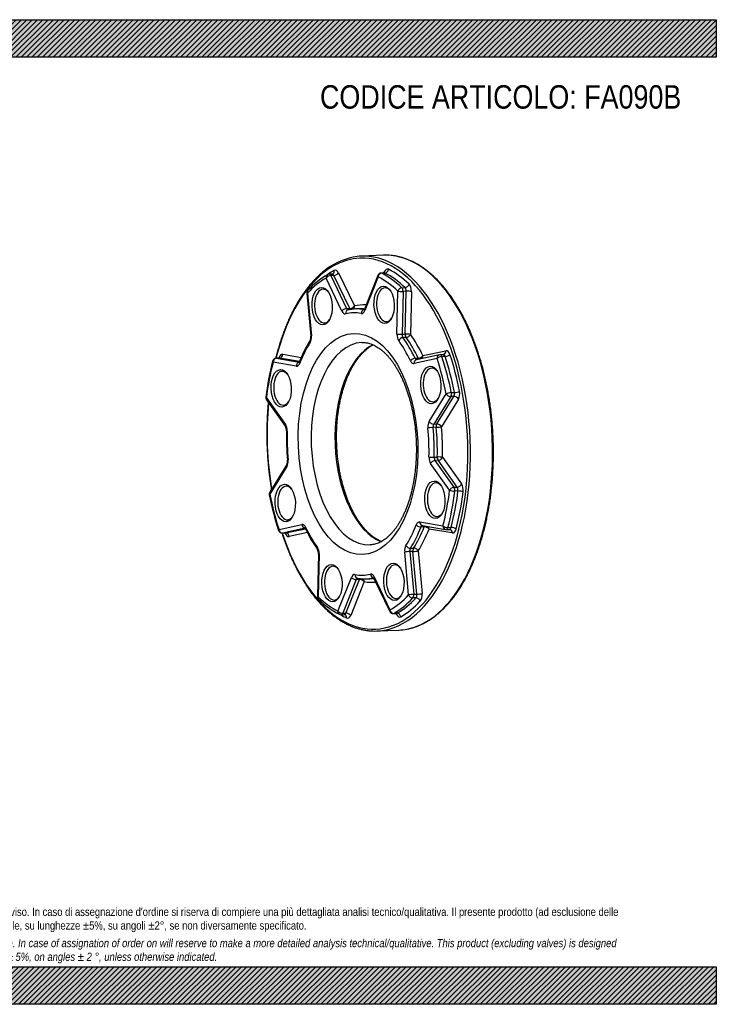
# Model space of a CAD drawing. Header units: millimetres. Extents: x 0 to 742, y 0 to 525.
# Tile 2 of 2: x 371 to 742, y 0 to 525. Entities that reach past the tile are written whole.
import ezdxf

# ---------------------------------------------------------------- set-up
doc = ezdxf.new("R2010")
doc.units = ezdxf.units.MM
doc.header["$LTSCALE"] = 2.5
doc.layers.add('Default', color=7, linetype='Continuous')
doc.layers.add('FA090B', color=7, linetype='Continuous')

# ---------------------------------------------------------------- blocks, each defined once
blk = doc.blocks.new('SE')
at = {"layer": 'FA090B', "color": 7, "linetype": 'Continuous'}
for p, q in [((565.13, 399.39), (553.35, 398.91)), ((537.82, 389.38), (536.14, 389.31)), ((538.7, 388.66), (537.01, 388.59)), ((537.01, 388.59), (545.45, 370.95)), ((547.14, 371.02), (538.7, 388.66)), ((541.17, 390.01), (549.61, 372.37)), ((562.11, 388.66), (554.93, 370.68)), ((565.57, 389.98), (563.89, 389.92)), ((565.88, 389.91), (564.2, 389.84)), ((565.34, 389.98), (565.57, 390.54)), ((542.98, 369.6), (534.54, 387.24)), ((562.29, 387.85), (555.11, 369.87)), ((524.3, 379.07), (526.39, 356.28)), ((524.61, 379.19), (526.7, 356.39)), ((572.3, 357.39), (572.77, 380.24)), ((574.91, 382.07), (576.59, 382.14)), ((575.53, 380.13), (575.06, 357.28)), ((577.21, 380.2), (575.53, 380.13)), ((576.74, 357.35), (577.21, 380.2)), ((579.97, 380.08), (579.51, 357.23)), ((545.45, 370.95), (547.14, 371.02)), ((551.97, 370.83), (550.29, 370.76)), ((575.06, 357.28), (576.74, 357.35)), ((577.21, 355.59), (575.52, 355.52)), ((511.41, 346.59), (521.31, 344.92)), ((586.13, 345.86), (598.36, 348.5)), ((518.68, 340.31), (506.28, 342.4)), ((509.57, 344.54), (507.88, 344.47)), ((509.69, 344.53), (508.01, 344.46)), ((508.01, 344.46), (520.25, 342.4)), ((520.4, 342.72), (509.69, 344.53)), ((593.68, 344.32), (581.44, 341.68)), ((581.96, 344.46), (583.64, 344.53)), ((594.94, 346.34), (582.7, 343.71)), ((596.96, 346.45), (595.28, 346.38)), ((597.95, 345.44), (596.27, 345.37)), ((589.47, 310.83), (598.57, 325.51)), ((601.27, 326.15), (602.95, 326.22)), ((502.73, 323.41), (512.85, 309.15)), ((502.78, 322.32), (512.91, 308.06)), ((600.99, 324.04), (591.89, 309.36)), ((593.57, 309.43), (602.67, 324.11)), ((605.09, 322.64), (595.99, 307.96)), ((602.67, 324.11), (600.99, 324.04)), ((593.24, 307.65), (591.56, 307.58)), ((591.89, 309.36), (593.57, 309.43)), ((592.12, 291.75), (593.8, 291.82)), ((594.26, 290.06), (592.58, 289.99)), ((592.58, 289.99), (602.7, 275.73)), ((604.39, 275.8), (594.26, 290.06)), ((596.57, 291.69), (606.69, 277.43)), ((513.63, 287.8), (504.53, 273.12)), ((513.65, 286.68), (504.55, 272)), ((600.39, 274.1), (590.27, 288.35)), ((602.7, 275.73), (604.39, 275.8)), ((604.82, 273.7), (603.13, 273.63)), ((509.45, 253.19), (521.68, 255.82)), ((523.36, 253.87), (511.31, 251.27)), ((512.99, 251.34), (523.51, 253.6)), ((584.44, 257.19), (596.84, 255.1)), ((586.84, 254.58), (585.15, 254.51)), ((585.79, 255.29), (598.19, 253.2)), ((601.81, 251.33), (589.4, 253.42)), ((598.6, 253.17), (600.29, 253.24)), ((599.5, 254.23), (601.18, 254.29)), ((600.29, 253.24), (600.46, 253.23)), ((511.21, 251.26), (512.89, 251.33)), ((511.31, 251.27), (512.99, 251.34)), ((524.55, 251.51), (514.86, 249.42)), ((579.51, 243.19), (581.19, 243.26)), ((583.6, 241.78), (585.69, 218.98)), ((530.51, 240.22), (530.04, 217.37)), ((530.82, 240.11), (530.36, 217.26)), ((578.51, 218.32), (576.42, 241.11)), ((580.85, 241.48), (579.17, 241.41)), ((579.17, 241.41), (581.26, 218.62)), ((582.94, 218.68), (580.85, 241.48)), ((540.84, 209.66), (548.01, 227.64)), ((550.58, 226.47), (543.4, 208.48)), ((545.08, 208.55), (552.26, 226.53)), ((552.26, 226.53), (550.58, 226.47)), ((556.2, 226.88), (557.88, 226.95)), ((560.02, 227.11), (568.46, 209.47)), ((560.14, 227.9), (568.58, 210.26)), ((554.83, 225.36), (547.65, 207.38)), ((582.46, 216.72), (580.77, 216.65)), ((581.26, 218.62), (582.94, 218.68)), ((542.6, 207.73), (544.28, 207.8)), ((543.4, 208.48), (545.08, 208.55)), ((570.35, 208.33), (572.03, 208.4)), ((570.64, 208.42), (572.32, 208.49)), ((572.05, 207.91), (571.82, 208.4)), ((561.55, 199.08), (573.33, 199.56))]:
    blk.add_line(p, q, dxfattribs=at)
for centre, radius, start, end in [((556.14, 363.42), 35.7, 101.6457, 130.1114), ((557.31, 351.18), 43.83, 120.2417, 137.8179), ((536.22, 387.31), 2, 92.3507, 119.6455), ((537.83, 390.03), 0.652, 269.0488, 299.7146), ((563.97, 387.92), 2, 92.3507, 158.2435), ((526.3, 379.26), 2, 137.2539, 185.2274), ((550.15, 353.92), 16.77, 95.0993, 103.7097), ((583.92, 318.02), 68.16, 148.164, 158.8377), ((522.33, 355.76), 4.1, 334.2519, 7.3305), ((567.18, 336.74), 16.68, 116.7369, 130.9132), ((647.37, 306.55), 145.95, 165.5482, 173.2458), ((507.97, 342.47), 2, 92.3507, 165.4148), ((595.36, 344.39), 2, 92.3507, 102.1494), ((596.91, 347.47), 1.02, 273.0909, 280.9086), ((504.41, 323.48), 2, 173.1364, 215.384), ((509.24, 305.99), 4.21, 356.707, 29.5546), ((644.88, 302.58), 131.47, 178.6211, 185.4417), ((509.91, 289.58), 4.13, 334.4791, 7.4979), ((506.23, 272.07), 2, 148.2028, 190.8895), ((649.98, 299.44), 148.33, 190.7835, 198.4001), ((511.13, 253.26), 2, 198.5218, 272.3507), ((587.13, 283.23), 70.17, 204.9736, 215.4478), ((598.52, 255.17), 2, 260.4134, 272.3507), ((526.33, 240.45), 4.18, 356.8752, 29.7829), ((554.9, 246.73), 19.84, 259.244, 269.0955), ((532.04, 217.33), 2, 178.8307, 226.0476), ((562.47, 248.24), 45.37, 225.4684, 242.638), ((542.52, 209.73), 2, 243.2097, 272.3507), ((570.27, 210.33), 2, 205.5688, 272.3507)]:
    blk.add_arc(centre, radius, start, end, dxfattribs=at)
for centre, major_axis, ratio, start_param, end_param in [((557.45, 298.99), (4.1, -99.92), 0.539409, 3.066095, 3.221844), ((569.23, 299.48), (-4.1, 99.92), 0.539409, 6.206405, 6.283185), ((569.23, 299.48), (-4.1, 99.92), 0.539409, 3.2228, 6.206405), ((556.61, 298.96), (-4.06, 98.92), 0.539409, 0, 1.070692), ((556.61, 298.96), (-4.06, 98.92), 0.539409, 2.051741, 6.283185), ((557.45, 298.99), (4.1, -99.92), 0.539409, 0.075296, 3.066095), ((536.22, 387.31), (0.99, -1.74), 0.811205, 3.141593, 4.315951), ((536.22, 387.31), (1.8, 0.86), 0.524118, 0.884893, 2.455689), ((556.61, 298.96), (-3.96, 96.42), 0.539409, 0.271476, 0.337719), ((536.22, 387.31), (0.08, -2), 0.539409, 2.242647, 3.141593), ((537.9, 387.38), (0.08, -2), 0.539409, 2.242647, 3.13993), ((537.17, 391.21), (-0.99, 1.74), 0.811205, 3.139652, 4.315951), ((539.49, 389.94), (1.8, 0.86), 0.524118, 4.026485, 5.597282), ((539.59, 387.45), (0.16, -4), 0.539409, 2.242647, 3.413069), ((563.97, 387.92), (1.86, -0.74), 0.537618, 3.141593, 3.835733), ((563.97, 387.92), (0.9, 1.79), 0.806368, 0.422499, 1.993296), ((563.97, 387.92), (0.08, -2), 0.539409, 2.849461, 3.141593), ((553.24, 298.82), (-3.88, 94.42), 0.539409, 5.769263, 5.991053), ((567.33, 388.06), (0.16, -4), 0.539409, 2.849461, 4.019882), ((563.89, 390.47), (-1.86, 0.74), 0.537618, 3.411469, 3.835733), ((565.65, 387.99), (0.08, -2), 0.539409, 2.849461, 3.141593), ((566.11, 391.84), (0.9, 1.79), 0.806368, 3.564092, 5.134888), ((554.93, 298.89), (-3.88, 94.42), 0.539409, 5.769263, 5.991053), ((556.61, 298.96), (-3.96, 96.42), 0.539409, 5.769263, 5.991053), ((551.56, 298.75), (-3.79, 92.42), 0.539409, 0.271476, 0.493266), ((551.56, 298.75), (-3.79, 92.42), 0.539409, 5.769263, 5.991053), ((577.05, 383.9), (1.39, 1.44), 0.733271, 3.796141, 5.366937), ((577.81, 380.45), (-0.16, 4), 0.539409, 4.598841, 5.769263), ((526.3, 379.26), (1.99, 0.18), 0.078106, 2.569894, 3.141593), ((526.3, 379.26), (1.47, -1.36), 0.741665, 3.141821, 4.075858), ((533.27, 372.29), (-0.37, 8.99), 0.539409, 0, 3.771981), ((533.27, 372.29), (-0.37, 8.99), 0.539409, 5.652797, 6.283185), ((566.29, 373.01), (-0.37, 8.99), 0.539409, 0, 3.771981), ((566.29, 373.01), (-0.37, 8.99), 0.539409, 5.652797, 6.283185), ((574.45, 380.31), (1.39, 1.44), 0.733271, 0.654549, 2.225345), ((574.45, 380.31), (2, -0.04), 0.095407, 3.714266, 5.285062), ((574.45, 380.31), (-0.08, 2), 0.539409, 4.598841, 5.769263), ((576.13, 380.38), (0.08, -2), 0.539409, 1.457249, 2.627671), ((578.29, 380.02), (2, -0.04), 0.095407, 0.572673, 2.14347), ((556.61, 298.96), (3.04, -73.94), 0.539409, 3.0856, 3.241511), ((544.66, 369.67), (1.8, 0.86), 0.524118, 0.884893, 2.455689), ((544.56, 372.16), (-0.16, 4), 0.539409, 2.242647, 3.241511), ((546.62, 368.26), (0.45, -1.95), 0.837844, 3.141296, 4.557912), ((551.56, 298.75), (2.87, -69.94), 0.539409, 3.021019, 3.241511), ((546.25, 372.23), (-0.08, 2), 0.539409, 2.242647, 3.141061), ((547.93, 372.3), (1.8, 0.86), 0.524118, 4.026485, 5.597282), ((547.93, 372.3), (-0.08, 2), 0.539409, 2.242647, 2.732419), ((553.24, 298.82), (2.95, -71.94), 0.539409, 3.102805, 3.181001), ((547.93, 372.3), (-0.45, 1.95), 0.837844, 3.561395, 4.557912), ((553.24, 298.82), (2.95, -71.94), 0.539409, 3.025019, 3.102805), ((554.93, 298.89), (2.95, -71.94), 0.539409, 3.100925, 3.141593), ((554.93, 368.44), (0.36, 1.97), 0.835931, 0.35684, 1.756401), ((553.35, 372.35), (-0.16, 4), 0.539409, 3.021019, 4.019882), ((554.93, 298.89), (2.95, -71.94), 0.539409, 3.064789, 3.100925), ((556.79, 369.94), (1.86, -0.74), 0.537618, 3.141593, 3.835733), ((574.46, 357.03), (0.16, -4), 0.539409, 4.598841, 5.597705), ((573.98, 357.46), (2, -0.04), 0.095407, 3.714266, 5.285062), ((576.14, 357.09), (-0.08, 2), 0.539409, 1.457249, 2.456112), ((577.82, 357.16), (0.08, -2), 0.539409, 4.598841, 5.597705), ((577.82, 357.16), (2, -0.04), 0.095407, 0.572673, 2.14347), ((577.82, 357.16), (1.62, 1.17), 0.651839, 3.921063, 5.49186), ((556.61, 298.96), (-3.04, 73.94), 0.539409, -0.905972, -0.68548), ((551.56, 298.75), (-2.87, 69.94), 0.539409, 0.664824, 0.885316), ((555.77, 298.93), (-2.21, 53.95), 0.539409, 0.00061, 3.141799), ((527.71, 352.91), (1.69, -1.07), 0.66271, 3.142124, 3.945814), ((524.57, 355.93), (-0.16, 4), 0.539409, 3.806417, 4.805281), ((528.38, 356.46), (1.99, 0.18), 0.078106, 2.569894, 3.141593), ((574.9, 353.94), (1.62, 1.17), 0.651839, 0.779471, 2.350267), ((551.56, 298.75), (-2.87, 69.94), 0.539409, -0.905972, -0.68548), ((553.24, 298.82), (-2.95, 71.94), 0.539409, -0.905972, -0.68548), ((554.93, 298.89), (-2.95, 71.94), 0.539409, -0.905972, -0.68548), ((511.33, 342.61), (0.16, -4), 0.539409, 3.028045, 4.198467), ((509.73, 346.52), (0.33, 1.97), 0.836622, 3.316655, 4.887451), ((568.39, 299.44), (2.21, -53.95), 0.539409, 3.372033, 6.052502), ((596.68, 348.43), (-0.42, 1.96), 0.838414, 3.13828, 4.568589), ((598.72, 344.52), (0.16, -4), 0.539409, 2.064062, 3.234484), ((551.56, 298.75), (-3.79, 92.42), 0.539409, 1.056874, 1.278664), ((507.97, 342.47), (1.94, -0.5), 0.413946, 3.141202, 3.775827), ((507.97, 342.47), (0.33, 1.97), 0.836622, 0.175062, 1.745858), ((507.97, 342.47), (0.08, -2), 0.539409, 3.028045, 3.141593), ((509.65, 342.54), (0.08, -2), 0.539409, 3.028045, 3.141593), ((520.37, 340.38), (0.33, 1.97), 0.836622, 0.349381, 1.745858), ((518.77, 344.29), (-0.16, 4), 0.539409, 3.028045, 4.026909), ((522.22, 341.9), (1.86, -0.73), 0.533052, 3.141078, 3.832889), ((581.16, 343.19), (1.81, 0.85), 0.519475, 0.88761, 2.458407), ((581.08, 345.65), (-0.16, 4), 0.539409, 2.235621, 3.234484), ((583.12, 341.75), (0.42, -1.96), 0.838414, 3.141593, 4.568589), ((582.76, 345.72), (-0.08, 2), 0.539409, 2.235621, 3.089935), ((584.44, 345.79), (1.81, 0.85), 0.519475, 4.029203, 5.599999), ((584.44, 345.79), (-0.08, 2), 0.539409, 2.235621, 2.669825), ((584.44, 345.79), (-0.42, 1.96), 0.838414, 3.722342, 4.568589), ((595.36, 344.39), (0.42, -1.96), 0.838414, 3.141593, 4.568589), ((595.36, 344.39), (1.9, 0.64), 0.398712, 0.941986, 2.512782), ((551.56, 298.75), (-3.79, 92.42), 0.539409, 4.983865, 5.205655), ((595.36, 344.39), (0.08, -2), 0.539409, 2.064062, 3.141593), ((553.24, 298.82), (-3.88, 94.42), 0.539409, 4.983865, 5.205655), ((597.04, 344.46), (0.08, -2), 0.539409, 2.064062, 3.142921), ((598.86, 346.43), (1.9, 0.64), 0.398712, 4.083578, 5.654375), ((554.93, 298.89), (-3.88, 94.42), 0.539409, 4.983865, 5.205655), ((556.61, 298.96), (-3.96, 96.42), 0.539409, 4.983865, 5.205655), ((511.45, 328.51), (-0.37, 8.99), 0.539409, 0, 3.771981), ((511.45, 328.51), (-0.37, 8.99), 0.539409, 5.652797, 6.283185), ((591.18, 330.25), (-0.37, 8.99), 0.539409, 0, 3.771981), ((591.18, 330.25), (-0.37, 8.99), 0.539409, 5.652797, 6.283185), ((600.25, 325.58), (1.96, 0.38), 0.225797, 0.983985, 2.554781), ((600.25, 325.58), (1.7, -1.05), 0.659044, 3.941367, 5.512164), ((600.25, 325.58), (-0.08, 2), 0.539409, 3.813443, 4.983865), ((601.94, 325.65), (0.08, -2), 0.539409, 0.671851, 1.842272), ((603.97, 326.8), (1.96, 0.38), 0.225797, 4.125577, 5.696374), ((603.62, 325.71), (-0.16, 4), 0.539409, 3.813443, 4.983865), ((504.41, 323.48), (1.99, -0.24), 0.242504, 3.141458, 3.731165), ((556.61, 298.96), (-4.06, 98.92), 0.539409, 1.32607, 1.796382), ((504.41, 323.48), (1.63, 1.16), 0.648078, 2.354532, 3.141593), ((603.41, 322.57), (1.7, -1.05), 0.659044, 0.799775, 2.370571), ((590.94, 307.76), (0.16, -4), 0.539409, 3.813443, 4.812307), ((591.15, 310.9), (1.7, -1.05), 0.659044, 3.941367, 5.512164), ((514.54, 309.22), (1.63, 1.16), 0.648078, 2.354532, 3.141324), ((511.6, 306.02), (-0.16, 4), 0.539409, 4.591815, 5.590679), ((515.45, 305.7), (2, -0.05), 0.101283, 3.141778, 3.714642), ((551.56, 298.75), (-2.87, 69.94), 0.539409, 1.450222, 1.670714), ((590.5, 307.34), (1.99, 0.19), 0.083995, 0.998788, 2.569584), ((551.56, 298.75), (2.87, -69.94), 0.539409, 1.450222, 1.670714), ((592.62, 307.83), (-0.08, 2), 0.539409, 0.671851, 1.670714), ((553.24, 298.82), (-2.95, 71.94), 0.539409, 4.591815, 4.812307), ((594.31, 307.9), (0.08, -2), 0.539409, 3.813443, 4.812307), ((594.31, 307.9), (1.99, 0.19), 0.083995, 4.140381, 5.711177), ((554.93, 298.89), (2.95, -71.94), 0.539409, 1.450222, 1.670714), ((594.31, 307.9), (1.7, -1.05), 0.659044, 0.799775, 2.370571), ((556.61, 298.96), (-3.04, 73.94), 0.539409, 4.591815, 4.812307), ((512.18, 289.75), (-0.16, 4), 0.539409, 3.813443, 4.812307), ((515.99, 290.3), (1.99, 0.19), 0.083995, 2.569584, 3.141398), ((591.52, 291.48), (0.16, -4), 0.539409, 4.591815, 5.590679), ((591.04, 291.95), (2, -0.05), 0.101283, 3.714642, 5.285439), ((591.95, 288.42), (-1.63, -1.16), 0.648078, 3.925328, 5.496125), ((593.2, 291.55), (-0.08, 2), 0.539409, 1.450222, 2.449086), ((594.88, 291.62), (0.08, -2), 0.539409, 4.591815, 5.590679), ((594.88, 291.62), (2, -0.05), 0.101283, 0.57305, 2.143846), ((594.88, 291.62), (1.63, 1.16), 0.648078, 3.925328, 5.496125), ((515.33, 286.74), (1.7, -1.05), 0.659044, 3.140028, 3.941367), ((506.23, 272.07), (1.7, -1.05), 0.659044, 3.141593, 3.941367), ((513.62, 267.32), (-0.37, 8.99), 0.539409, 0, 3.771981), ((513.62, 267.32), (-0.37, 8.99), 0.539409, 5.652797, 6.283185), ((593.35, 269.07), (-0.37, 8.99), 0.539409, 0, 3.771981), ((593.35, 269.07), (-0.37, 8.99), 0.539409, 5.652797, 6.283185), ((551.56, 298.75), (3.79, -92.42), 0.539409, 1.056874, 1.278664), ((553.24, 298.82), (3.88, -94.42), 0.539409, 1.056874, 1.278664), ((602.08, 274.16), (-1.63, -1.16), 0.648078, 3.925328, 5.496125), ((602.08, 274.16), (-1.99, 0.24), 0.242504, 0.589572, 2.160368), ((554.93, 298.89), (3.88, -94.42), 0.539409, 1.056874, 1.278664), ((602.08, 274.16), (-0.08, 2), 0.539409, 4.420257, 5.590679), ((556.61, 298.96), (3.96, -96.42), 0.539409, 1.056874, 1.278664), ((605.01, 277.37), (-1.63, -1.16), 0.648078, 0.783736, 2.354532), ((603.76, 274.23), (0.08, -2), 0.539409, 1.278664, 2.449086), ((605.87, 273.17), (-1.99, 0.24), 0.242504, 3.731165, 5.301961), ((605.44, 274.3), (-0.16, 4), 0.539409, 4.420257, 5.590679), ((506.23, 272.07), (1.96, 0.38), 0.225797, 2.554781, 3.141497), ((551.56, 298.75), (3.79, -92.42), 0.539409, 4.983865, 5.205655), ((584.36, 253.21), (0.16, -4), 0.539409, 3.028045, 4.026909), ((511.13, 253.26), (1.9, 0.64), 0.398712, 2.512782, 3.141593), ((511.13, 253.26), (-0.42, 1.96), 0.838414, 1.426996, 2.997792), ((522.04, 251.85), (0.16, -4), 0.539409, 2.235621, 3.234484), ((523.36, 255.89), (-0.42, 1.96), 0.838414, 1.426996, 2.809305), ((525.32, 254.45), (1.81, 0.85), 0.519475, 2.458407, 3.142052), ((551.56, 298.75), (2.87, -69.94), 0.539409, -0.905972, -0.68548), ((551.56, 298.75), (2.87, -69.94), 0.539409, 0.664824, 0.885316), ((553.24, 298.82), (2.95, -71.94), 0.539409, 0.664824, 0.885316), ((554.93, 298.89), (2.95, -71.94), 0.539409, 0.664824, 0.885316), ((584.27, 255.74), (-1.86, 0.73), 0.533052, 0.691297, 2.262093), ((556.61, 298.96), (3.04, -73.94), 0.539409, 0.664824, 0.885316), ((586.12, 257.26), (0.33, 1.97), 0.836622, 1.745858, 3.141593), ((586.04, 253.28), (0.08, -2), 0.539409, 3.204464, 4.026909), ((587.72, 253.35), (0.08, -2), 0.539409, 3.658761, 4.026909), ((587.72, 253.35), (-1.86, 0.73), 0.533052, 3.832889, 5.403686), ((587.72, 253.35), (-0.33, -1.97), 0.836622, 1.745858, 2.490236), ((598.52, 255.17), (0.33, 1.97), 0.836622, 1.745858, 3.141593), ((598.52, 255.17), (-1.94, 0.5), 0.413946, 0.634234, 2.20503), ((598.52, 255.17), (-0.08, 2), 0.539409, 3.141593, 4.198467), ((600.2, 255.24), (-0.08, 2), 0.539409, 3.140247, 4.198467), ((600.12, 251.26), (-0.33, -1.97), 0.836622, 1.745858, 3.145769), ((602.16, 253.35), (-1.94, 0.5), 0.413946, 3.775827, 5.346623), ((601.89, 255.31), (-0.16, 4), 0.539409, 3.028045, 4.198467), ((511.13, 253.26), (-0.08, 2), 0.539409, 3.141593, 3.234484), ((514.5, 253.39), (-0.16, 4), 0.539409, 2.094395, 3.234484), ((512.81, 253.33), (-0.08, 2), 0.539409, 3.141593, 3.234484), ((513.18, 249.35), (-0.42, 1.96), 0.838414, 4.568589, 6.139385), ((531.58, 243.7), (1.62, 1.17), 0.651839, 2.350267, 3.136839), ((528.66, 240.48), (-0.16, 4), 0.539409, 4.598841, 5.597705), ((578.55, 241.57), (0.16, -4), 0.539409, 3.806417, 4.805281), ((578.78, 244.73), (-1.69, 1.07), 0.66271, 0.804222, 2.375018), ((580.24, 241.64), (-0.08, 2), 0.539409, 0.664824, 1.663688), ((581.92, 241.71), (0.08, -2), 0.539409, 3.806417, 4.805281), ((581.92, 241.71), (-1.99, -0.18), 0.078106, 0.999097, 2.569894), ((581.92, 241.71), (-1.69, 1.07), 0.66271, 3.945814, 5.516611), ((532.51, 240.18), (2, -0.04), 0.095407, 3.141593, 3.714266), ((578.11, 241.18), (-1.99, -0.18), 0.078106, 4.14069, 5.711486), ((538.51, 224.56), (-0.37, 8.99), 0.539409, 0, 3.771981), ((538.51, 224.56), (-0.37, 8.99), 0.539409, 5.652797, 6.283185), ((571.53, 225.29), (-0.37, 8.99), 0.539409, 0, 3.771981), ((571.53, 225.29), (-0.37, 8.99), 0.539409, 5.652797, 6.283185), ((549.78, 225.15), (0.16, -4), 0.539409, 3.021019, 4.019882), ((549.7, 227.71), (-1.86, 0.74), 0.537618, 0.694141, 2.264937), ((551.56, 229.2), (0.36, 1.97), 0.835931, 1.756401, 3.141593), ((551.56, 298.75), (-2.87, 69.94), 0.539409, 3.021019, 3.241511), ((551.46, 225.22), (0.08, -2), 0.539409, 3.140666, 4.019882), ((553.14, 225.29), (0.08, -2), 0.539409, 3.625498, 4.019882), ((553.14, 225.29), (-1.86, 0.74), 0.537618, 3.835733, 5.40653), ((553.14, 225.29), (-0.36, -1.97), 0.835931, 1.756401, 2.692596), ((553.24, 298.82), (-2.95, 71.94), 0.539409, 3.102805, 3.181001), ((553.24, 298.82), (-2.95, 71.94), 0.539409, 3.181001, 3.236773), ((554.93, 298.89), (-2.95, 71.94), 0.539409, 3.141593, 3.181855), ((558.56, 225.35), (0.16, -4), 0.539409, 2.242647, 3.241511), ((559.86, 229.38), (-0.45, 1.95), 0.837844, 1.41632, 2.803635), ((554.93, 298.89), (-2.95, 71.94), 0.539409, 3.181855, 3.196332), ((561.83, 227.97), (1.8, 0.86), 0.524118, 2.455689, 3.141593), ((556.61, 298.96), (-3.04, 73.94), 0.539409, 3.021019, 3.175035), ((532.04, 217.33), (2, -0.04), 0.095407, 3.141593, 3.714266), ((532.04, 217.33), (1.39, 1.44), 0.733271, 2.225345, 3.141125), ((551.56, 298.75), (3.79, -92.42), 0.539409, 5.769263, 5.991053), ((551.56, 298.75), (3.79, -92.42), 0.539409, 0.271476, 0.493266), ((553.24, 298.82), (3.88, -94.42), 0.539409, 0.271476, 0.493266), ((554.93, 298.89), (3.88, -94.42), 0.539409, 0.271476, 0.493266), ((580.19, 218.39), (-1.99, -0.18), 0.078106, 4.14069, 5.711486), ((580.19, 218.39), (-1.47, 1.36), 0.741665, 0.934266, 2.505062), ((580.19, 218.39), (-0.08, 2), 0.539409, 3.634859, 4.805281), ((581.87, 218.46), (0.08, -2), 0.539409, 0.493266, 1.663688), ((583.04, 214.98), (-1.47, 1.36), 0.741665, 4.075858, 5.646655), ((584.01, 218.91), (-1.99, -0.18), 0.078106, 0.999097, 2.569894), ((583.56, 218.52), (-0.16, 4), 0.539409, 3.634859, 4.805281), ((570.27, 210.33), (1.8, 0.86), 0.524118, 2.455689, 3.141593), ((570.27, 210.33), (-0.99, 1.74), 0.811205, 1.174358, 2.745154), ((556.61, 298.96), (3.96, -96.42), 0.539409, 0.271476, 0.493266), ((542.52, 209.73), (0.9, 1.79), 0.806368, 1.993296, 3.141593), ((542.52, 209.73), (-1.86, 0.74), 0.537618, 0.694141, 2.264937), ((556.61, 298.96), (3.96, -96.42), 0.539409, -0.352469, -0.292132), ((542.52, 209.73), (-0.08, 2), 0.539409, 3.141593, 4.019882), ((544.2, 209.79), (-0.08, 2), 0.539409, 3.142947, 4.019882), ((543.74, 205.94), (-0.9, -1.79), 0.806368, 1.993296, 3.143228), ((545.97, 207.31), (-1.86, 0.74), 0.537618, 3.835733, 5.40653), ((545.88, 209.86), (-0.16, 4), 0.539409, 2.849461, 4.019882), ((570.27, 210.33), (-0.08, 2), 0.539409, 3.141593, 3.413069), ((571.95, 210.4), (-0.08, 2), 0.539409, 3.141593, 3.413069), ((570.36, 207.85), (-1.8, -0.86), 0.524118, 2.455689, 2.836994), ((573.63, 210.47), (-0.16, 4), 0.539409, 2.242647, 3.413069), ((572.69, 206.58), (-0.99, 1.74), 0.811205, 4.315951, 5.886747), ((557.45, 298.99), (4.1, -99.92), 0.539409, 0, 0.075296), ((569.23, 299.48), (-4.1, 99.92), 0.539409, 3.141593, 3.2228), ((557.45, 298.99), (4.1, -99.92), 0.539409, 6.205715, 6.283185)]:
    blk.add_ellipse(centre, major_axis=major_axis, ratio=ratio, start_param=start_param, end_param=end_param, dxfattribs=at)
for centre, major_axis in [((532.43, 372.25), (0.41, -9.99)), ((565.45, 372.98), (0.41, -9.99)), ((551.56, 298.75), (2.42, -58.95)), ((510.61, 328.47), (0.41, -9.99)), ((590.34, 330.22), (0.41, -9.99)), ((592.51, 269.03), (0.41, -9.99)), ((512.78, 267.29), (0.41, -9.99)), ((537.67, 224.53), (0.41, -9.99)), ((570.69, 225.25), (0.41, -9.99))]:
    blk.add_ellipse(centre, major_axis=major_axis, ratio=0.539409, dxfattribs=at)
for points, knots in [([(577.79, 200.09), (578.36, 200.2), (579.41, 200.42), (581.17, 200.92), (582.96, 201.53), (584.75, 202.27), (586.52, 203.11), (588.26, 204.07), (589.99, 205.13), (591.69, 206.31), (593.37, 207.59), (595.02, 208.98), (596.64, 210.47), (598.22, 212.07), (599.78, 213.77), (601.29, 215.56), (602.77, 217.45), (604.21, 219.44), (605.61, 221.52), (606.97, 223.69), (608.28, 225.95), (609.55, 228.29), (610.77, 230.71), (611.95, 233.21), (613.07, 235.78), (614.14, 238.43), (615.16, 241.15), (616.13, 243.93), (617.05, 246.78), (617.9, 249.69), (618.71, 252.65), (619.45, 255.67), (620.14, 258.74), (620.77, 261.86), (621.34, 265.01), (621.86, 268.21), (622.31, 271.44), (622.7, 274.71), (623.03, 278), (623.3, 281.32), (623.5, 284.66), (623.65, 288.01), (623.73, 291.38), (623.75, 294.76), (623.71, 298.14), (623.6, 301.52), (623.44, 304.91), (623.21, 308.28), (622.92, 311.65), (622.57, 315), (622.15, 318.33), (621.68, 321.64), (621.15, 324.93), (620.56, 328.19), (619.91, 331.41), (619.2, 334.6), (618.43, 337.75), (617.61, 340.86), (616.73, 343.92), (615.8, 346.92), (614.82, 349.88), (613.78, 352.77), (612.69, 355.61), (611.55, 358.38), (610.36, 361.08), (609.13, 363.71), (607.85, 366.27), (606.52, 368.76), (605.15, 371.16), (603.74, 373.48), (602.29, 375.72), (600.8, 377.87), (599.27, 379.93), (597.71, 381.9), (596.11, 383.78), (594.49, 385.55), (592.83, 387.23), (591.14, 388.81), (589.43, 390.28), (587.69, 391.65), (585.94, 392.91), (584.16, 394.07), (582.36, 395.11), (580.55, 396.05), (578.73, 396.87), (576.89, 397.58), (575.05, 398.17), (573.19, 398.66), (571.36, 399.01), (570.04, 399.21), (569.42, 399.26), (569.37, 399.26)], [0, 0, 0, 0, 0.009579, 0.02084, 0.032111, 0.043394, 0.05469, 0.066, 0.077324, 0.088662, 0.100012, 0.111373, 0.122743, 0.134122, 0.145508, 0.156898, 0.168293, 0.179691, 0.191091, 0.202492, 0.213894, 0.225295, 0.236696, 0.248096, 0.259495, 0.270893, 0.28229, 0.293686, 0.30508, 0.316473, 0.327864, 0.339254, 0.350644, 0.362032, 0.373419, 0.384805, 0.39619, 0.407574, 0.418958, 0.430341, 0.441723, 0.453105, 0.464487, 0.475868, 0.48725, 0.498631, 0.510012, 0.521393, 0.532774, 0.544156, 0.555537, 0.566919, 0.578302, 0.589685, 0.601069, 0.612453, 0.623838, 0.635225, 0.646612, 0.658, 0.669389, 0.68078, 0.692172, 0.703565, 0.71496, 0.726356, 0.737754, 0.749153, 0.760553, 0.771955, 0.783358, 0.794762, 0.806167, 0.817572, 0.828977, 0.840381, 0.851783, 0.863182, 0.874578, 0.885968, 0.897352, 0.908728, 0.920094, 0.931449, 0.942792, 0.954121, 0.965436, 0.976737, 0.988023, 0.999298, 1, 1, 1, 1]), ([(533.14, 390.73), (532.82, 390.46), (532.03, 389.81), (530.63, 388.55), (529.04, 387), (527.47, 385.34), (525.94, 383.58), (524.45, 381.72), (522.99, 379.77), (521.58, 377.72), (520.2, 375.59), (518.87, 373.36), (517.59, 371.06), (516.35, 368.66), (515.16, 366.19), (514.02, 363.64), (512.93, 361.02), (511.89, 358.33), (510.9, 355.57), (509.96, 352.74), (509.08, 349.86), (508.31, 347.08), (507.84, 345.25), (507.63, 344.42)], [0, 0, 0, 0, 0.006692, 0.0193456, 0.0320055, 0.0446735, 0.0573479, 0.0700273, 0.0827105, 0.0953962, 0.1080836, 0.1207718, 0.1334601, 0.1461481, 0.1588352, 0.1715213, 0.1842061, 0.1968897, 0.2095717, 0.2222523, 0.2349315, 0.2476092, 0.258139, 0.258139, 0.258139, 0.258139]), ([(565.96, 390.11), (565.96, 390.11), (565.94, 390.09), (565.82, 390.03), (565.65, 389.98), (565.58, 389.99), (565.57, 389.99)], [0.4623322, 0.4623322, 0.4623322, 0.4623322, 0.5924788, 0.7766814, 0.9867746, 1, 1, 1, 1]), ([(554.93, 370.68), (554.91, 370.62), (554.86, 370.5), (554.77, 370.34), (554.72, 370.3), (554.72, 370.29), (554.72, 370.29)], [0, 0, 0, 0, 0.0909085, 0.2561421, 0.4211532, 0.4615664, 0.4615664, 0.4615664, 0.4615664]), ([(553.54, 352.87), (553.77, 352.88), (554.34, 352.91), (555.37, 352.84), (556.55, 352.66), (557.73, 352.36), (558.91, 351.96), (560.07, 351.45), (561.22, 350.84), (562.37, 350.13), (563.5, 349.32), (564.62, 348.41), (565.74, 347.4), (566.84, 346.3), (567.92, 345.09), (568.99, 343.79), (570.03, 342.4), (571.05, 340.91), (572.05, 339.33), (573.01, 337.66), (573.94, 335.91), (574.84, 334.08), (575.7, 332.17), (576.52, 330.19), (577.29, 328.14), (578.02, 326.03), (578.71, 323.85), (579.34, 321.62), (579.92, 319.34), (580.45, 317.02), (580.93, 314.65), (581.35, 312.25), (581.71, 309.82), (582.02, 307.36), (582.27, 304.89), (582.46, 302.4), (582.59, 299.9), (582.65, 297.41), (582.66, 294.91), (582.61, 292.43), (582.5, 289.95), (582.34, 287.5), (582.11, 285.08), (581.82, 282.68), (581.48, 280.32), (581.08, 278), (580.62, 275.73), (580.11, 273.51), (579.55, 271.35), (578.94, 269.24), (578.29, 267.21), (577.58, 265.24), (576.83, 263.35), (576.04, 261.54), (575.21, 259.81), (574.35, 258.16), (573.45, 256.61), (572.52, 255.14), (571.56, 253.77), (570.59, 252.5), (569.59, 251.33), (568.57, 250.25), (567.54, 249.27), (566.49, 248.4), (565.44, 247.62), (564.38, 246.94), (563.3, 246.36), (562.22, 245.88), (561.11, 245.49), (560, 245.21), (558.94, 245.03), (558.31, 245), (557.99, 244.98)], [0, 0, 0, 0, 0.008902, 0.025265, 0.041478, 0.057379, 0.072902, 0.088061, 0.102911, 0.117513, 0.131929, 0.146208, 0.160392, 0.174512, 0.188593, 0.202654, 0.216708, 0.230764, 0.244828, 0.258906, 0.273001, 0.287116, 0.301251, 0.315407, 0.329584, 0.34378, 0.357995, 0.372226, 0.386473, 0.400735, 0.415009, 0.429293, 0.443587, 0.457888, 0.472195, 0.486507, 0.50082, 0.515135, 0.529449, 0.54376, 0.558066, 0.572366, 0.586658, 0.600941, 0.615212, 0.629471, 0.643714, 0.657942, 0.672152, 0.686342, 0.700511, 0.714659, 0.728784, 0.742886, 0.756965, 0.771023, 0.785062, 0.799085, 0.813099, 0.827111, 0.841129, 0.855169, 0.869249, 0.883394, 0.897636, 0.912016, 0.926582, 0.941389, 0.956495, 0.971951, 0.987776, 1, 1, 1, 1]), ([(563.99, 246.74), (563.72, 246.85), (563.03, 247.16), (561.93, 247.73), (560.69, 248.5), (559.47, 249.36), (558.26, 250.33), (557.07, 251.4), (555.91, 252.57), (554.76, 253.84), (553.65, 255.21), (552.56, 256.66), (551.5, 258.21), (550.48, 259.85), (549.49, 261.57), (548.54, 263.38), (547.64, 265.26), (546.77, 267.21), (545.95, 269.24), (545.18, 271.32), (544.46, 273.47), (543.78, 275.68), (543.16, 277.94), (542.6, 280.24), (542.09, 282.59), (541.63, 284.97), (541.24, 287.38), (540.9, 289.82), (540.62, 292.28), (540.4, 294.76), (540.24, 297.25), (540.15, 299.74), (540.11, 302.23), (540.13, 304.72), (540.22, 307.19), (540.37, 309.65), (540.57, 312.08), (540.84, 314.49), (541.17, 316.86), (541.55, 319.2), (542, 321.49), (542.5, 323.74), (543.05, 325.93), (543.66, 328.07), (544.32, 330.14), (545.03, 332.15), (545.79, 334.09), (546.59, 335.95), (547.44, 337.73), (548.33, 339.43), (549.27, 341.05), (550.24, 342.57), (551.24, 344.01), (552.28, 345.35), (553.35, 346.59), (554.43, 347.73), (555.43, 348.65), (556, 349.13), (556.26, 349.34)], [0.0892573, 0.0892573, 0.0892573, 0.0892573, 0.1000887, 0.1168954, 0.1335953, 0.1502072, 0.1667505, 0.1832427, 0.199699, 0.2161317, 0.2325506, 0.2489633, 0.2653748, 0.2817884, 0.2982072, 0.3146334, 0.3310683, 0.3475125, 0.3639662, 0.3804294, 0.3969016, 0.4133824, 0.4298712, 0.4463671, 0.4628695, 0.4793776, 0.4958905, 0.5124074, 0.5289276, 0.5454502, 0.5619745, 0.5784995, 0.5950246, 0.6115485, 0.6280706, 0.64459, 0.6611058, 0.6776174, 0.6941237, 0.7106241, 0.7271175, 0.7436034, 0.7600808, 0.776549, 0.7930074, 0.8094554, 0.8258926, 0.8423191, 0.858735, 0.8751412, 0.8915389, 0.9079306, 0.9243195, 0.9407091, 0.957105, 0.9735151, 0.98995, 1, 1, 1, 1]), ([(509.96, 344.67), (509.96, 344.67), (509.94, 344.65), (509.83, 344.59), (509.66, 344.54), (509.58, 344.54), (509.57, 344.54)], [0.5449154, 0.5449154, 0.5449154, 0.5449154, 0.6456809, 0.80005, 0.9755963, 1, 1, 1, 1]), ([(520.36, 342.63), (520.34, 342.58), (520.28, 342.45), (520.19, 342.29), (520.14, 342.24), (520.14, 342.23), (520.14, 342.23)], [0, 0, 0, 0, 0.0902494, 0.2544547, 0.4181848, 0.4654387, 0.4654387, 0.4654387, 0.4654387]), ([(503.71, 321), (503.63, 320.13), (503.46, 318.15), (503.25, 315.04), (503.08, 311.69), (502.97, 308.33), (502.93, 304.96), (502.95, 301.58), (503.03, 298.19), (503.18, 294.81), (503.38, 291.43), (503.65, 288.06), (503.98, 284.7), (504.37, 281.36), (504.82, 278.04), (505.17, 275.76), (505.37, 274.58), (505.38, 274.49)], [0.3515785, 0.3515785, 0.3515785, 0.3515785, 0.3616548, 0.3743221, 0.3869889, 0.3996552, 0.4123212, 0.4249869, 0.4376525, 0.450318, 0.4629836, 0.4756492, 0.4883151, 0.5009812, 0.5136477, 0.5263147, 0.5273173, 0.5273173, 0.5273173, 0.5273173]), ([(523.25, 254.01), (523.25, 254.01), (523.25, 254.01), (523.29, 253.98), (523.4, 253.83), (523.47, 253.69), (523.51, 253.6)], [0.5238185, 0.5238185, 0.5238185, 0.5238185, 0.5524038, 0.7071661, 0.8583948, 1, 1, 1, 1]), ([(510.98, 251.26), (511.15, 250.73), (511.65, 249.22), (512.51, 246.76), (513.58, 243.9), (514.71, 241.11), (515.88, 238.38), (517.09, 235.72), (518.36, 233.13), (519.67, 230.62), (521.02, 228.18), (522.42, 225.83), (523.85, 223.56), (525.33, 221.38), (526.84, 219.29), (528.39, 217.28), (529.98, 215.37), (531.59, 213.56), (533.24, 211.85), (534.92, 210.23), (536.62, 208.72), (538.35, 207.31), (540.1, 206.01), (541.87, 204.82), (543.66, 203.73), (545.46, 202.76), (547.28, 201.89), (549.11, 201.14), (550.95, 200.5), (552.8, 199.98), (554.64, 199.58), (556.17, 199.32), (556.99, 199.25), (557.27, 199.22)], [0.62092, 0.62092, 0.62092, 0.62092, 0.6276795, 0.6403551, 0.6530322, 0.6657108, 0.6783909, 0.6910727, 0.703756, 0.716441, 0.7291276, 0.7418157, 0.7545052, 0.7671959, 0.7798876, 0.7925797, 0.8052719, 0.8179632, 0.8306529, 0.84334, 0.8560234, 0.8687016, 0.8813731, 0.8940364, 0.9066896, 0.9193311, 0.9319592, 0.9445726, 0.9571703, 0.969752, 0.9823181, 0.9948696, 1, 1, 1, 1]), ([(512.89, 251.33), (512.99, 251.32), (513.14, 251.31), (513.27, 251.25), (513.29, 251.23), (513.29, 251.23)], [0, 0, 0, 0, 0.1883027, 0.3392227, 0.4476754, 0.4476754, 0.4476754, 0.4476754]), ([(559.76, 227.51), (559.76, 227.51), (559.76, 227.51), (559.81, 227.47), (559.91, 227.32), (559.98, 227.18), (560.02, 227.11)], [0.5271223, 0.5271223, 0.5271223, 0.5271223, 0.5671831, 0.722391, 0.8748571, 1, 1, 1, 1]), ([(572.03, 208.4), (572.13, 208.4), (572.27, 208.39), (572.41, 208.33), (572.43, 208.31), (572.43, 208.31)], [0, 0, 0, 0, 0.2116768, 0.3913933, 0.5273624, 0.5273624, 0.5273624, 0.5273624])]:
    blk.add_open_spline(points, degree=3, knots=knots, dxfattribs=at)
blk.add_open_spline([(544.28, 207.79), (544.47, 207.79), (544.59, 207.77), (544.64, 207.73)], degree=3, dxfattribs=at)

msp = doc.modelspace()

# ---------------------------------------------------------------- hatches: boundary and pattern name
at = {"layer": 'Default', "linetype": 'Continuous'}
h = msp.add_hatch(dxfattribs=at)
h.set_pattern_fill('LINE', scale=0.62992, angle=45, style=0)
h.paths.add_polyline_path([(742.5, 505), (742.5, 525), (0, 525), (0, 505)])
for points in [[(742.5, 505), (742.5, 525), (0, 525), (0, 505)], [(742.5, 0), (742.5, 20), (0, 20), (0, 0)]]:
    msp.add_hatch(color=7, dxfattribs=at).paths.add_polyline_path(points)
h = msp.add_hatch(dxfattribs=at)
h.set_pattern_fill('LINE', scale=0.62992, angle=45, style=0)
h.paths.add_polyline_path([(742.5, 0), (742.5, 20), (0, 20), (0, 0)])

# ---------------------------------------------------------------- linework, layer by layer
at = {"layer": 'Default', "color": 7, "linetype": 'Continuous'}
for p, q in [((0, 525), (742.5, 525)), ((742.5, 525), (742.5, 505)), ((742.5, 505), (0, 505)), ((0, 20), (742.5, 20)), ((742.5, 20), (742.5, 0)), ((742.5, 0), (0, 0))]:
    msp.add_line(p, q, dxfattribs=at)

# ---------------------------------------------------------------- block references
at = {"layer": 'Default'}
msp.add_blockref('SE', (0, 0), dxfattribs=at)

# ---------------------------------------------------------------- texts
at = {"layer": 'Default', "attachment_point": 1}
for s, insert, char_height, width in [('{\\fArial Narrow|b0||i0||c0|p34;\\C7;\\H12.5;\\W1.;CODICE ARTICOLO: FA090B}', (531.3, 490.08), 12.5, 198.249), ("{\\fArial Narrow|b0||i0||c0|p34;\\C7;\\H4.375;\\W1.;PLASTITALIA si riserva il diritto di revisionare la presente specifica, mantenendo la conformità alle prescrizioni del prodotto, senza alcun preavviso. In caso di assegnazione d'ordine si riserva di compiere una più dettagliata analisi tecnico/qualitativa. Il presente prodotto (ad esclusione delle \\P}{\\fArial Narrow|b0||i0||c0|p34;\\C7;\\H4.375;\\W1.;valvole) è progettato per applicazioni non previste dalla direttiva 2014/68/EU. Tolleranza su diametri e spessori come da normative se applicabile, su lunghezze ±5%, su angoli ±2°, se non diversamente specificato.\\P}{\\fArial Narrow|b0||i0||c0|p34;\\C7;\\H1.25;\\W1.;   \\P}{\\fArial Narrow|b0||i1||c0|p34;\\C7;\\H4.375;\\W1.;PLASTITALIA on reserves the right to revise this specification, maintaining the conformity to the requirements of the product, without any notice. In case of assignation of order on will reserve to make a more detailed analysis technical/qualitative. This product (excluding valves) is designed \\P}{\\fArial Narrow|b0||i1||c0|p34;\\C7;\\H4.375;\\W1.;for applications not covered by Directive 2014/68 / EU. The tolerance on diameters and thicknesses as the standards if applicable, on lengths ± 5%, on angles ± 2 °, unless otherwise indicated.\\P}", (50, 51.51), 4.375, 642.5)]:
    msp.add_mtext(s, dxfattribs=dict(at, insert=insert, char_height=char_height, width=width))

doc.saveas('drawing.dxf')
